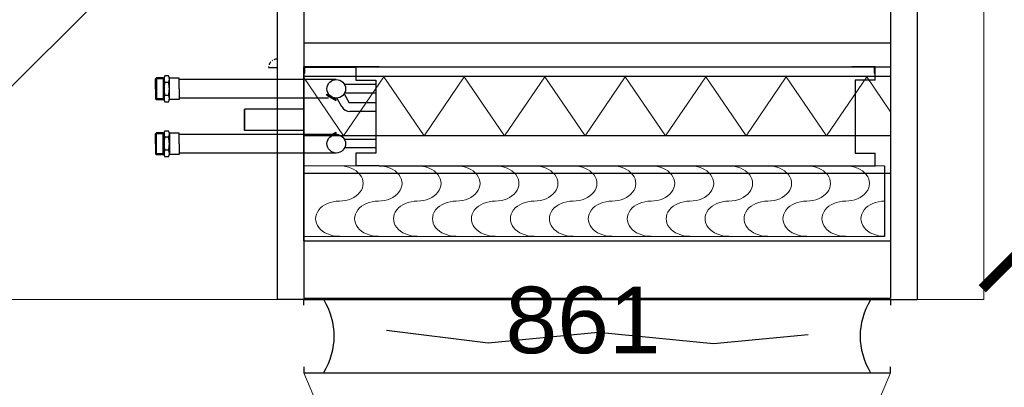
# Model space of a CAD drawing. Header units: millimetres. Extents: x -740 to 33545, y 5178 to 22494.
# Tile 55 of 256: x 9247 to 9395, y 6413 to 6468. Entities that reach past the tile are written whole.
import ezdxf
from ezdxf.lldxf.tags import DXFTag

# ---------------------------------------------------------------- set-up
doc = ezdxf.new("R2010")
doc.units = ezdxf.units.MM
doc.header["$MEASUREMENT"] = 0
for name, pattern in [('CENTERX2', [101.6, 63.5, -12.7, 12.7, -12.7]), ('DASHDOT', [1, 0.5, -0.25, 0, -0.25]), ('DASHED', [19.05, 12.7, -6.35])]:
    doc.linetypes.add(name, pattern=pattern)
doc.layers.get('Defpoints').update_dxf_attribs({"color": 252})
for name, color, linetype, lineweight in [('_IS_Centralki', 3, 'Continuous', 30), ('_IS_Wywiew', 1, 'Continuous', 20), ('l.przerywana', 252, 'ICAD_ISO03W100', 5), ('wymiarowanie', 252, 'Continuous', 9)]:
    doc.layers.add(name, color=color, linetype=linetype, lineweight=lineweight)
doc.layers.add('_IS_EKO_Opis_Wentylacja', color=7, linetype='CENTERX2')
doc.layers.add('Dimensions.Service', color=7, linetype='Continuous')
doc.styles.add('Arial', font='arial.ttf')
doc.styles.add('styl2', font='simplex.shx')
tags = doc.linetypes.add('ICAD_ISO03W100', pattern=[30, 12, -18]).pattern_tags.tags
tags[6:7] = [DXFTag(74, 4), DXFTag(75, 0), DXFTag(340, '0'), DXFTag(46, 1.0), DXFTag(50, 0.0), DXFTag(44, 0.0), DXFTag(45, 0.0)]
tags[4:5] = [DXFTag(74, 4), DXFTag(75, 0), DXFTag(340, '0'), DXFTag(46, 1.0), DXFTag(50, 0.0), DXFTag(44, 0.0), DXFTag(45, 0.0)]
doc.dimstyles.new('Kopia I_1.100', dxfattribs={"dimtxt": 15, "dimasz": 10, "dimexe": 5, "dimexo": 1, "dimgap": 1.5, "dimtad": 1, "dimdec": 1, "dimrnd": 0.5, "dimtxsty": 'styl2', "dimblk": 'ARCHTICK', "dimcen": 5, "dimadec": 0, "dimazin": 0, "dimtfac": 1, "dimtdec": 1, "dimtmove": 0, "dimatfit": 3, "dimldrblk": 'ARCHTICK', "dimfxl": 0, "dimarcsym": 0})

# ---------------------------------------------------------------- blocks, each defined once
blk = doc.blocks.new('_ArchTick')
at = {"color": 0, "linetype": 'ByBlock', "const_width": 0.15}
blk.add_lwpolyline([(-0.5, -0.5), (0.5, 0.5)], dxfattribs=at)
blk = doc.blocks.new('*D1853')
at = {"layer": 'Defpoints', "color": 0}
for p in [(9396.83, 6452.2), (9421.39, 6452.2), (9421.39, 6432.49)]:
    blk.add_point(p, dxfattribs=at)
at = {"layer": 'wymiarowanie', "color": 0, "lineweight": -2}
for p, q in [((9396.83, 6442.49), (9396.83, 6427.49)), ((9421.39, 6442.49), (9421.39, 6427.49)), ((9396.83, 6432.49), (9421.39, 6432.49)), ((9421.39, 6432.49), (9473.31, 6432.49))]:
    blk.add_line(p, q, dxfattribs=at)
at = {"layer": 'wymiarowanie', "color": 0, "lineweight": -2, "xscale": 10, "yscale": 10, "zscale": 10, "rotation": 180}
blk.add_blockref('_ArchTick', (9396.83, 6432.49), dxfattribs=at)
at = {"layer": 'wymiarowanie', "color": 0, "lineweight": -2, "xscale": 10, "yscale": 10, "zscale": 10}
blk.add_blockref('_ArchTick', (9421.39, 6432.49), dxfattribs=at)
at = {"layer": 'wymiarowanie', "color": 0, "insert": (9452.35, 6442.55), "char_height": 15, "attachment_point": 5, "style": 'styl2'}
blk.add_mtext('24,5', dxfattribs=at)
blk = doc.blocks.new('Centrala_kuchnia')
at = {"layer": '_IS_Centralki'}
for p, q in [((18046.2, -1300), (19538.2, -1300)), ((18046.2, -1300), (19538.2, -1300)), ((19538.2, -1340), (19538.2, -1300)), ((19538.2, -1340), (19538.2, -1300)), ((18046.2, -1340), (19536.2, -1340)), ((18046.2, -1340), (19536.2, -1340)), ((19152.2, -2221), (19152.2, -1340)), ((19188.2, -1340.1), (19348.2, -1340.1)), ((19188.2, -2221), (19188.2, -1340.1)), ((19348.2, -2221), (19348.2, -1340.1)), ((19348.3, -1340.1), (19449.9, -1340.1)), ((19348.3, -2221), (19348.3, -1340.1)), ((19449.9, -2221), (19449.9, -1340.1)), ((19536.2, -2221), (19536.2, -1340)), ((19536.2, -2221), (19536.2, -1340)), ((19538.2, -1340), (19546.8, -1340)), ((19538.2, -2221), (19538.2, -1340)), ((19538.2, -1340), (19546.8, -1340)), ((19538.2, -2221), (19538.2, -1340)), ((19538.2, -2221), (19538.2, -1340)), ((19538.2, -2221), (19538.2, -1340)), ((19648.2, -1340), (19639.6, -1340)), ((19648.2, -1340), (19639.6, -1340)), ((19648.2, -2221), (19648.2, -1340)), ((19648.2, -2221), (19648.2, -1340)), ((19337.2, -1349), (19443.2, -1349)), ((19208.2, -1363), (19188.2, -1363)), ((19188.2, -1363), (19188.2, -1398)), ((19208.2, -1363), (19208.2, -1393)), ((19318.2, -1393), (19318.2, -1363)), ((19337.2, -1363), (19318.2, -1363)), ((19337.2, -1398), (19337.2, -1363)), ((19538.2, -1370), (19536.2, -1370)), ((19538.2, -1370), (19536.2, -1370)), ((19188.2, -2108), (19188.2, -1398)), ((19208.2, -1393), (19318.2, -1393)), ((19337.2, -2108), (19337.2, -1398)), ((19591.1, -1463.7), (19604.7, -1606)), ((19591.1, -1463.7), (19604.7, -1606)), ((19604.7, -1606), (19588, -1779.2)), ((19604.7, -1606), (19588, -1779.2)), ((19588, -1779.2), (19603.7, -1944.2)), ((19588, -1779.2), (19603.7, -1944.2)), ((19603.7, -1944.2), (19584.8, -2096.8)), ((19603.7, -1944.2), (19584.8, -2096.8)), ((19188.2, -2108), (19188.2, -2221)), ((19208.2, -2113), (19318.2, -2113)), ((19208.2, -2143), (19208.2, -2113)), ((19242.6, -2113), (19242.6, -2152.7)), ((19255.3, -2113), (19255.3, -2151.8)), ((19318.2, -2113), (19318.2, -2143)), ((19337.2, -2108), (19337.2, -2143)), ((19188.2, -2143), (19208.2, -2143)), ((19189.2, -2143), (19189.2, -2220)), ((19318.2, -2143), (19337.2, -2143)), ((19229.1, -2160.5), (19242.6, -2152.7)), ((19207.5, -2172.3), (19207.5, -2408)), ((19229.6, -2186.2), (19237.6, -2172.3)), ((19230.9, -2187), (19238.9, -2173.1)), ((19235.4, -2171.1), (19235.7, -2173.7)), ((19235.5, -2171.5), (19248.2, -2164.2)), ((19238.9, -2173.1), (19237.6, -2172.3)), ((19286.6, -2173.1), (19287.9, -2172.3)), ((19290, -2179), (19286.6, -2173.1)), ((19290, -2176), (19287.9, -2172.3)), ((19290, -2172.3), (19290, -2408)), ((19318, -2172.3), (19318, -2408)), ((19230.9, -2187), (19229.6, -2186.2)), ((19235.5, -2184.1), (19235.5, -2408)), ((19538.2, -2191), (19536.2, -2191)), ((19538.2, -2191), (19536.2, -2191)), ((18046.2, -2221), (19536.2, -2221)), ((18046.2, -2221), (19536.2, -2221)), ((19188.2, -2221), (19198.2, -2221)), ((19189.2, -2220), (19198.2, -2220)), ((19198.2, -2220), (19198.2, -2221)), ((19546.8, -2221), (19538.2, -2221)), ((19546.8, -2221), (19538.2, -2221)), ((19538.2, -2221), (19538.2, -2261)), ((19538.2, -2221), (19538.2, -2261)), ((19639.6, -2221), (19648.2, -2221)), ((19639.6, -2221), (19648.2, -2221)), ((18046.2, -2261), (19538.2, -2261)), ((18046.2, -2261), (19538.2, -2261)), ((19189.8, -2261), (19189.8, -2274)), ((19211.7, -2424.2), (19211.7, -2429.8)), ((19231.3, -2424.2), (19231.3, -2429.8)), ((19294.2, -2424.2), (19294.2, -2429.8)), ((19294.2, -2424.2), (19294.2, -2429.8)), ((19313.8, -2424.2), (19313.8, -2429.8))]:
    blk.add_line(p, q, dxfattribs=at)
at = {"layer": '_IS_Centralki', "extrusion": (1.22461e-16, 0, -1)}
for p, q in [((19202.2, -1340), (19292.2, -1340)), ((19202.2, -2221), (19202.2, -1340)), ((19292.2, -1340), (19292.2, -2221)), ((19292.2, -2221), (19202.2, -2221))]:
    blk.add_line(p, q, dxfattribs=at)
at = {"layer": '_IS_Centralki', "linetype": 'Continuous', "lineweight": 0, "extrusion": (1.22461e-16, 0, -1)}
for p, q in [((19203.3, -1375.6), (19255.8, -1340)), ((19292.2, -1436.1), (19203.3, -1375.6)), ((19203.3, -1496.5), (19292.2, -1436.1)), ((19292.2, -1556.9), (19203.3, -1496.5)), ((19203.3, -1617.4), (19292.2, -1556.9)), ((19292.2, -1677.8), (19203.3, -1617.4)), ((19203.3, -1738.3), (19292.2, -1677.8)), ((19292.2, -1798.7), (19203.3, -1738.3)), ((19203.3, -1859.1), (19292.2, -1798.7)), ((19292.2, -1919.6), (19203.3, -1859.1)), ((19203.3, -1980), (19292.2, -1919.6)), ((19292.2, -2040.4), (19203.3, -1980)), ((19203.3, -2100.9), (19292.2, -2040.4)), ((19292.2, -2161.3), (19203.3, -2100.9)), ((19204.4, -2221), (19292.2, -2161.3))]:
    blk.add_line(p, q, dxfattribs=at)
at = {"layer": '_IS_Centralki', "linetype": 'Continuous', "lineweight": -2}
for p, q in [((19337.2, -1349), (19337.2, -2221)), ((19443.2, -2221), (19443.2, -1349)), ((19337.2, -2221), (19443.2, -2221))]:
    blk.add_line(p, q, dxfattribs=at)
at = {"layer": '_IS_Centralki', "linetype": 'DASHED'}
for p, q in [((19198.2, -1364.2), (19188.2, -1364.2)), ((19198.2, -1363), (19198.2, -1364.2))]:
    blk.add_line(p, q, dxfattribs=at)
at = {"layer": '_IS_Centralki', "ltscale": 0.3}
for p, q in [((19215.1, -2113), (19215.1, -2159.8)), ((19227.8, -2113), (19227.8, -2159.8)), ((19297.6, -2113), (19297.6, -2159.8)), ((19310.3, -2113), (19310.3, -2159.8))]:
    blk.add_line(p, q, dxfattribs=at)
at = {"layer": '_IS_Centralki', "linetype": 'Continuous'}
for p, q in [((19268.1, -2221), (19188.2, -2221)), ((19252.2, -2221), (19252.2, -2309.5)), ((19348.2, -2221), (19268.3, -2221)), ((19284.2, -2221), (19284.2, -2309.5)), ((19449.9, -2221), (19348.3, -2221)), ((19252.2, -2309.5), (19252.7, -2310)), ((19284.2, -2309.5), (19252.2, -2309.5)), ((19283.7, -2310), (19252.7, -2310)), ((19283.7, -2310), (19284.2, -2309.5))]:
    blk.add_line(p, q, dxfattribs=at)
at = {"layer": '_IS_Centralki', "ltscale": 5}
for p, q in [((19221.5, -2408), (19205.5, -2408)), ((19205.5, -2408), (19205.5, -2423)), ((19221.5, -2408), (19237.5, -2408)), ((19237.5, -2408), (19237.5, -2423)), ((19288, -2408), (19288, -2423)), ((19304, -2408), (19288, -2408)), ((19304, -2408), (19320, -2408)), ((19320, -2408), (19320, -2423)), ((19201.9, -2424.2), (19201.9, -2429.8)), ((19237.5, -2423), (19205.5, -2423)), ((19241.1, -2429.8), (19241.1, -2424.2)), ((19284.4, -2429.8), (19284.4, -2424.2)), ((19284.4, -2429.8), (19284.4, -2424.2)), ((19288, -2423), (19320, -2423)), ((19323.6, -2424.2), (19323.6, -2429.8)), ((19205, -2432.5), (19206.5, -2431)), ((19205, -2432.5), (19205, -2442.5)), ((19205, -2432.5), (19238, -2432.5)), ((19221.5, -2431), (19206.5, -2431)), ((19206.5, -2431), (19206.5, -2444)), ((19221.5, -2431), (19236.5, -2431)), ((19236.5, -2431), (19236.5, -2444)), ((19238, -2432.5), (19236.5, -2431)), ((19238, -2432.5), (19238, -2442.5)), ((19287.5, -2432.5), (19289, -2431)), ((19287.5, -2432.5), (19289, -2431)), ((19287.5, -2432.5), (19287.5, -2442.5)), ((19320.5, -2432.5), (19287.5, -2432.5)), ((19287.5, -2432.5), (19287.5, -2442.5)), ((19289, -2431), (19289, -2444)), ((19304, -2431), (19289, -2431)), ((19289, -2431), (19289, -2444)), ((19304, -2431), (19319, -2431)), ((19320.5, -2432.5), (19319, -2431)), ((19319, -2431), (19319, -2444)), ((19320.5, -2432.5), (19320.5, -2442.5)), ((19205, -2442.5), (19238, -2442.5)), ((19205, -2442.5), (19206.5, -2444)), ((19221.5, -2444), (19206.5, -2444)), ((19221.5, -2444), (19236.5, -2444)), ((19238, -2442.5), (19236.5, -2444)), ((19287.5, -2442.5), (19289, -2444)), ((19287.5, -2442.5), (19289, -2444)), ((19320.5, -2442.5), (19287.5, -2442.5)), ((19304, -2444), (19289, -2444)), ((19304, -2444), (19319, -2444)), ((19320.5, -2442.5), (19319, -2444))]:
    blk.add_line(p, q, dxfattribs=at)
at = {"layer": '_IS_Centralki'}
for centre in [(19221.5, -2172.3), (19304, -2172.3)]:
    blk.add_circle(centre, 14, dxfattribs=at)
for centre, radius, start, end in [((19241, -2151.8), 14.3, 300, 0), ((19234.5, -2170), 3.92, 283.8252, 323.3904), ((19291, -2170), 3.92, 216.6096, 256.1748), ((19226, -2184.6), 3.92, 336.6096, 16.1748), ((19206.8, -2433.7), 10.7, 62.6094, 117.3906), ((19221.5, -2463.9), 40.9, 76.1063, 103.8937), ((19236.2, -2433.7), 10.7, 62.6094, 117.3906), ((19289.3, -2433.7), 10.7, 62.6094, 117.3906), ((19289.3, -2433.7), 10.7, 62.6094, 117.3906), ((19304, -2463.9), 40.9, 76.1063, 103.8937), ((19318.7, -2433.7), 10.7, 62.6094, 117.3906), ((19206.8, -2420.3), 10.7, 242.6094, 297.3906), ((19221.5, -2390.1), 40.9, 256.1063, 283.8937), ((19236.2, -2420.3), 10.7, 242.6094, 297.3906), ((19289.3, -2420.3), 10.7, 242.6094, 297.3906), ((19289.3, -2420.3), 10.7, 242.6094, 297.3906), ((19304, -2390.1), 40.9, 256.1063, 283.8937), ((19318.7, -2420.3), 10.7, 242.6094, 297.3906)]:
    blk.add_arc(centre, radius, start, end, dxfattribs=at)
at = {"layer": '_IS_Centralki', "linetype": 'DASHDOT', "ltscale": 10}
blk.add_arc((19189.8, -2261), 13, 180, 270, dxfattribs=at)
at = {"layer": '_IS_Centralki', "lineweight": -2}
for centre, start_param, end_param in [((19416.7, -1348.7), 1.570796, 4.712389), ((19363.7, -1407.2), 4.712389, 7.853982), ((19416.7, -1407.2), 1.570796, 4.712389), ((19363.7, -1465.7), 4.712389, 7.853982), ((19416.7, -1465.7), 1.570796, 4.712389), ((19363.7, -1524.2), 4.712389, 7.853982), ((19416.7, -1524.2), 1.570796, 4.712389), ((19363.7, -1582.7), 4.712389, 7.853982), ((19416.7, -1582.7), 1.570796, 4.712389), ((19363.7, -1641.1), 4.712389, 7.853982), ((19416.7, -1641.1), 1.570796, 4.712389), ((19363.7, -1699.6), 4.712389, 7.853982), ((19416.7, -1699.6), 1.570796, 4.712389), ((19363.7, -1758.1), 4.712389, 7.853982), ((19416.7, -1758.1), 1.570796, 4.712389), ((19363.7, -1816.6), 4.712389, 7.853982), ((19416.7, -1816.6), 1.570796, 4.712389), ((19363.7, -1875.1), 4.712389, 7.853982), ((19416.7, -1875.1), 1.570796, 4.712389), ((19363.7, -1933.6), 4.712389, 7.853982), ((19416.7, -1933.6), 1.570796, 4.712389), ((19363.7, -1992.1), 4.712389, 7.853982), ((19416.7, -1992.1), 1.570796, 4.712389), ((19363.7, -2050.6), 4.712389, 7.853982), ((19416.7, -2050.6), 1.570796, 4.712389), ((19363.7, -2109.1), 4.712389, 7.853982), ((19416.7, -2109.1), 1.570796, 4.712389), ((19363.7, -2167.6), 4.712389, 7.853982), ((19416.7, -2167.6), 1.570796, 4.712389)]:
    blk.add_ellipse(centre, major_axis=(0, 35.7), ratio=0.741747, start_param=start_param, end_param=end_param, dxfattribs=at)
at = {"layer": '_IS_Centralki'}
for centre, start_param, end_param in [((19593.4, -1003.7), 2.854685, 3.428501), ((19593.4, -1003.7), 2.854685, 3.428501), ((19593.1, -2557.3), 5.996277, 6.570093), ((19593.1, -2557.3), 5.996277, 6.570093)]:
    blk.add_ellipse(centre, major_axis=(0, 381.9), ratio=0.507675, start_param=start_param, end_param=end_param, dxfattribs=at)
at = {"layer": 'Dimensions.Service', "color": 0, "lineweight": 5, "transparency": 33554483}
blk.add_line((16446.2, -1200), (19538.2, -1200), dxfattribs=at)
at = {"layer": 'Dimensions.Service', "color": 0, "lineweight": 5}
for p, q in [((19538.2, -1200), (19538.2, -1300)), ((19538.2, -3158), (19538.2, -2261))]:
    blk.add_line(p, q, dxfattribs=at)

msp = doc.modelspace()

# ---------------------------------------------------------------- linework, layer by layer
at = {"layer": '_IS_Wywiew'}
for p, q in [((9289.94, 6414.85), (9302.49, 6384.85)), ((9365.49, 6384.85), (9378.04, 6414.85))]:
    msp.add_line(p, q, dxfattribs=at)
at = {"layer": 'l.przerywana'}
msp.add_line((8957.08, 6168.93), (9410.99, 6622.85), dxfattribs=at)

# ---------------------------------------------------------------- block references
at = {"layer": '_IS_Centralki', "color": 7, "lineweight": 5, "xscale": 0.1, "yscale": 0.1, "zscale": 0.1, "rotation": 270}
msp.add_blockref('Centrala_kuchnia', (9512.04, 8379.68), dxfattribs=at)

# ---------------------------------------------------------------- texts
at = {"layer": '_IS_EKO_Opis_Wentylacja', "insert": (9331.88, 6427.79), "char_height": 10, "width": 108.1234, "attachment_point": 2, "style": 'Arial'}
msp.add_mtext('861\\P480', dxfattribs=at)

# ---------------------------------------------------------------- dimensions: what is measured, and where the dimension line sits
at = {"layer": 'wymiarowanie'}
dim = msp.add_linear_dim(base=(9421.39, 6432.49), p1=(9396.83, 6452.2), p2=(9421.39, 6452.2), dimstyle='Kopia I_1.100', dxfattribs=at)
dim.commit()
dim.dimension.update_dxf_attribs({"geometry": '*D1853', "text_midpoint": (9452.35, 6442.55)})

doc.saveas('drawing.dxf')
